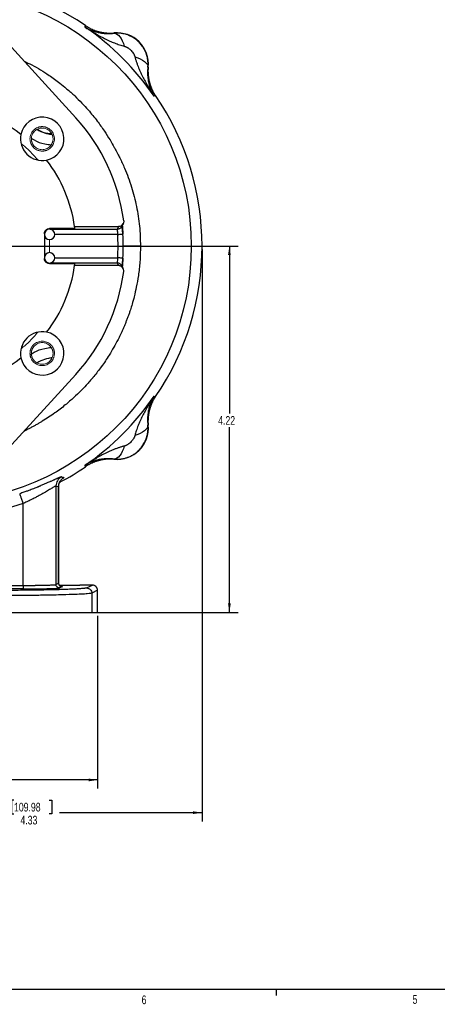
# Model space of a CAD drawing. Header units: inches. Extents: x 0.3 to 34.1, y 0.2 to 21.7.
# Tile 12 of 28: x 9.2 to 15.2, y 0.2 to 14.4. Entities that reach past the tile are written whole.
import ezdxf

# ---------------------------------------------------------------- set-up
doc = ezdxf.new("R2010")
doc.units = ezdxf.units.IN
doc.header["$MEASUREMENT"] = 0
doc.header["$PDSIZE"] = -1
doc.layers.add('SLD-0', color=7, linetype='Continuous', lineweight=25)
doc.styles.add('SLDTEXTSTYLE0', font='TXT', dxfattribs={"width": 0.75})
doc.dimstyles.new('SLDDIMSTYLE0', dxfattribs={"dimtxt": 0.125, "dimasz": 0.13, "dimexe": 0, "dimexo": 0.0625, "dimgap": 0.03125, "dimtad": 0, "dimtih": 1, "dimtoh": 1, "dimlfac": 0.8, "dimrnd": 1e-09, "dimzin": 12, "dimdsep": 46, "dimtxsty": 'SLDTEXTSTYLE0', "dimsah": 1, "dimcen": 0.09, "dimadec": 0, "dimazin": 3, "dimtfac": 1, "dimtofl": 0, "dimtmove": 0, "dimatfit": 3, "dimfxl": 1, "dimfrac": 2, "dimtolj": 1, "dimtzin": 12, "dimarcsym": 0})
doc.dimstyles.new('SLDDIMSTYLE1', dxfattribs={"dimtxt": 0.125, "dimasz": 0.13, "dimexe": 0, "dimexo": 0.0625, "dimgap": 0.03125, "dimtad": 0, "dimtih": 1, "dimtoh": 1, "dimlfac": 0.8, "dimrnd": 1e-09, "dimzin": 12, "dimdsep": 46, "dimtxsty": 'SLDTEXTSTYLE0', "dimsah": 1, "dimcen": 0.09, "dimadec": 0, "dimazin": 3, "dimtfac": 1, "dimtofl": 0, "dimtmove": 0, "dimatfit": 3, "dimfxl": 1, "dimfrac": 2, "dimtolj": 1, "dimtzin": 12, "dimarcsym": 0})

# ---------------------------------------------------------------- blocks, each defined once
blk = doc.blocks.new('_D')
at = {"layer": 'SLD-0'}
for p, q in [((11.828, 11.081), (11.828, 2.837)), ((6.415, 6.325), (6.415, 2.837)), ((9.118, 3.142), (9.08, 3.142)), ((9.08, 3.142), (9.08, 2.943)), ((9.626, 3.142), (9.664, 3.142)), ((9.664, 3.142), (9.664, 2.943)), ((6.415, 2.962), (8.971, 2.962)), ((9.08, 2.943), (9.118, 2.943)), ((9.664, 2.943), (9.626, 2.943)), ((11.828, 2.962), (9.774, 2.962))]:
    blk.add_line(p, q, dxfattribs=at)
for points in [[(6.415, 2.962), (6.545, 2.942), (6.545, 2.982)], [(11.828, 2.962), (11.698, 2.982), (11.698, 2.942)]]:
    blk.add_solid(points, dxfattribs=at)
at = {"layer": 'SLD-0', "char_height": 0.125, "attachment_point": 1, "style": 'SLDTEXTSTYLE0'}
for s, insert in [('109.98', (9.118, 3.104)), ('4.33', (9.211, 2.917))]:
    blk.add_mtext(s, dxfattribs=dict(at, insert=insert))
blk = doc.blocks.new('_D_2')
at = {"layer": 'SLD-0'}
for p, q in [((6.415, 6.325), (6.415, 3.309)), ((10.322, 5.8), (10.322, 3.309)), ((8.278, 3.614), (8.24, 3.614)), ((8.24, 3.614), (8.24, 3.416)), ((8.694, 3.614), (8.732, 3.614)), ((8.732, 3.614), (8.732, 3.416)), ((6.415, 3.434), (8.13, 3.434)), ((8.24, 3.416), (8.278, 3.416)), ((8.732, 3.416), (8.694, 3.416)), ((10.322, 3.434), (8.841, 3.434))]:
    blk.add_line(p, q, dxfattribs=at)
for points in [[(6.415, 3.434), (6.545, 3.414), (6.545, 3.454)], [(10.322, 3.434), (10.192, 3.454), (10.192, 3.414)]]:
    blk.add_solid(points, dxfattribs=at)
at = {"layer": 'SLD-0', "char_height": 0.125, "attachment_point": 1, "style": 'SLDTEXTSTYLE0'}
for s, insert in [('79.38', (8.278, 3.577)), ('3.13', (8.324, 3.39))]:
    blk.add_mtext(s, dxfattribs=dict(at, insert=insert))
blk = doc.blocks.new('_D_5')
at = {"layer": 'SLD-0'}
for p, q in [((9.014, 11.131), (12.347, 11.131)), ((12.222, 11.131), (12.222, 8.718)), ((12.222, 5.85), (12.222, 8.519)), ((10.289, 5.85), (12.347, 5.85))]:
    blk.add_line(p, q, dxfattribs=at)
for points in [[(12.222, 11.131), (12.202, 11.001), (12.242, 11.001)], [(12.222, 5.85), (12.242, 5.98), (12.202, 5.98)]]:
    blk.add_solid(points, dxfattribs=at)
at = {"layer": 'SLD-0', "insert": (12.06, 8.68), "char_height": 0.125, "attachment_point": 1, "style": 'SLDTEXTSTYLE0'}
blk.add_mtext('4.22', dxfattribs=at)

msp = doc.modelspace()

# ---------------------------------------------------------------- linework, layer by layer
at = {"color": 7, "linetype": 'Continuous', "lineweight": 25}
for p, q in [((10.142, 14.289), (10.145, 14.3)), ((10.145, 14.3), (10.148, 14.311)), ((10.559, 14.201), (10.559, 14.205)), ((10.007, 12.981), (8.931, 14.161)), ((11.052, 13.712), (11.048, 13.712)), ((11.147, 13.298), (11.136, 13.295)), ((11.158, 13.301), (11.147, 13.298)), ((9.995, 11.383), (9.631, 11.383)), ((9.991, 11.412), (10.624, 11.412)), ((9.556, 11.308), (9.556, 10.954)), ((9.631, 10.879), (9.995, 10.879)), ((10.624, 10.85), (9.991, 10.85)), ((10.007, 9.281), (8.931, 8.101)), ((11.136, 8.967), (11.147, 8.964)), ((11.147, 8.964), (11.158, 8.96)), ((11.048, 8.55), (11.052, 8.549)), ((10.145, 7.962), (10.142, 7.973)), ((10.148, 7.951), (10.145, 7.962)), ((10.559, 8.057), (10.559, 8.061)), ((9.723, 7.672), (9.723, 6.252)), ((9.723, 7.672), (9.76, 7.664)), ((9.761, 6.265), (9.761, 7.667)), ((9.76, 7.664), (9.76, 6.27)), ((9.249, 6.239), (9.249, 7.419)), ((9.723, 6.252), (9.76, 6.27)), ((7.737, 6.239), (9.249, 6.239)), ((9.249, 6.189), (7.737, 6.189)), ((9.81, 6.22), (9.773, 6.202)), ((9.853, 6.237), (9.774, 6.237)), ((10.107, 6.243), (10.107, 6.243)), ((10.247, 6.243), (10.107, 6.243)), ((10.164, 6.202), (10.247, 6.243)), ((10.322, 6.168), (10.239, 6.127)), ((10.239, 6.127), (10.239, 5.85)), ((10.322, 5.85), (10.322, 6.168)), ((9.463, 5.85), (9.463, 5.85)), ((10.239, 5.85), (10.322, 5.85))]:
    msp.add_line(p, q, dxfattribs=at)
at = {"color": 8, "linetype": 'Continuous', "lineweight": 25}
for p, q in [((9.631, 11.383), (9.631, 11.375)), ((9.637, 11.374), (10.606, 11.374)), ((10.613, 11.3), (9.706, 11.3)), ((9.706, 10.962), (10.613, 10.962)), ((9.631, 10.887), (9.631, 10.879)), ((10.606, 10.887), (9.637, 10.887)), ((9.76, 7.664), (9.758, 7.661)), ((9.76, 6.27), (9.759, 6.271)), ((9.76, 6.271), (9.76, 6.27))]:
    msp.add_line(p, q, dxfattribs=at)
at = {"color": 144, "linetype": 'Continuous', "lineweight": 18}
msp.add_line((9.631, 11.225), (9.631, 11.037), dxfattribs=at)
at = {"color": 7, "linetype": 'Continuous', "lineweight": 25}
msp.add_circle((7.978, 11.131), 3.695, dxfattribs=at)
for centre, radius, start, end in [((7.978, 11.131), 3.85, 55.6839, 124.3161), ((7.978, 11.131), 3.829, 34.4163, 55.5837), ((10.602, 13.755), 0.452, 354.581, 95.4189), ((7.978, 11.131), 3.85, 325.6839, 34.3161), ((7.978, 11.131), 2.033, 52.3827, 127.6173), ((9.525, 12.678), 0.313, 281.7066, 168.2934), ((7.978, 11.131), 2.746, 7.6789, 42.3511), ((9.525, 12.678), 0.313, 168.2934, 281.7066), ((7.978, 11.131), 2.033, 7.9525, 37.6173), ((9.631, 11.3), 0.075, 0, 180), ((7.978, 11.131), 2.033, 7.1285, 7.9525), ((9.631, 11.3), 0.075, 180, 0), ((7.978, 11.131), 2.64, 356.3352, 3.6648), ((7.978, 11.131), 2.715, 0, 3.6648), ((7.978, 11.131), 2.715, 356.3352, 3.6648), ((7.978, 11.131), 2.715, 356.3352, 0), ((9.631, 10.962), 0.075, 0, 180), ((9.631, 10.962), 0.075, 180, 0), ((7.978, 11.131), 2.033, 322.3827, 352.0475), ((7.978, 11.131), 2.033, 352.0475, 352.8715), ((7.978, 11.131), 2.746, 317.6489, 352.3211), ((9.525, 9.584), 0.313, 78.2934, 191.7066), ((9.525, 9.584), 0.313, 191.7066, 78.2934), ((7.978, 11.131), 2.033, 232.3827, 307.6173), ((7.978, 11.131), 3.829, 304.4163, 325.5837), ((10.602, 8.507), 0.452, 264.581, 5.4189)]:
    msp.add_arc(centre, radius, start, end, dxfattribs=at)
for points, knots in [([(10.142, 14.289), (10.162, 14.277), (10.182, 14.266), (10.228, 14.244), (10.254, 14.234), (10.297, 14.221), (10.315, 14.216), (10.341, 14.21), (10.349, 14.208), (10.373, 14.204), (10.387, 14.202), (10.425, 14.197), (10.449, 14.196), (10.502, 14.196), (10.53, 14.197), (10.559, 14.201)], [-1.669903, -1.669903, -1.669903, -1.669903, -1.37767, -1.37767, -1.04369, -1.04369, -0.834952, -0.834952, -0.730583, -0.730583, -0.563592, -0.563592, -0.296408, -0.296408, 0, 0, 0, 0]), ([(10.142, 14.289), (10.151, 14.283), (10.167, 14.272), (10.191, 14.258), (10.217, 14.241), (10.246, 14.223), (10.295, 14.194), (10.353, 14.161), (10.425, 14.123), (10.495, 14.089), (10.555, 14.064), (10.602, 14.046), (10.638, 14.034), (10.673, 14.023), (10.696, 14.017), (10.707, 14.014)], [0, 0, 0, 0, 0.05204, 0.095877, 0.131511, 0.200819, 0.262906, 0.400576, 0.521414, 0.651572, 0.768729, 0.831202, 0.890559, 0.946818, 1, 1, 1, 1]), ([(10.148, 14.311), (10.153, 14.307), (10.163, 14.301), (10.179, 14.291), (10.194, 14.282), (10.21, 14.274), (10.226, 14.265), (10.243, 14.258), (10.259, 14.25), (10.276, 14.244), (10.293, 14.237), (10.31, 14.232), (10.327, 14.226), (10.345, 14.222), (10.362, 14.217), (10.38, 14.214), (10.398, 14.21), (10.415, 14.208), (10.433, 14.206), (10.451, 14.204), (10.469, 14.203), (10.487, 14.202), (10.505, 14.202), (10.523, 14.202), (10.541, 14.203), (10.553, 14.204), (10.559, 14.205)], [0, 0, 0, 0, 0.041668, 0.083337, 0.125005, 0.166674, 0.208344, 0.250013, 0.291682, 0.33335, 0.375017, 0.416682, 0.458345, 0.500008, 0.541671, 0.583334, 0.624999, 0.666665, 0.708332, 0.749999, 0.791667, 0.833335, 0.875002, 0.916668, 0.958334, 1, 1, 1, 1]), ([(11.05, 13.756), (11.05, 13.761), (11.05, 13.772), (11.049, 13.792), (11.046, 13.817), (11.041, 13.847), (11.033, 13.883), (11.019, 13.923), (10.999, 13.967), (10.97, 14.014), (10.933, 14.061), (10.884, 14.106), (10.825, 14.146), (10.76, 14.176), (10.696, 14.195), (10.643, 14.202), (10.603, 14.204), (10.577, 14.203), (10.564, 14.201), (10.559, 14.201)], [0, 0, 0, 0, 0.019315, 0.04585, 0.079731, 0.121054, 0.17, 0.22681, 0.291579, 0.364339, 0.445075, 0.533154, 0.6283, 0.73006, 0.821087, 0.893011, 0.946297, 0.981636, 1, 1, 1, 1]), ([(10.559, 14.201), (10.587, 14.202), (10.616, 14.184), (10.668, 14.118), (10.691, 14.07), (10.707, 14.014)], [0, 0, 0, 0, 0.5, 0.5, 1, 1, 1, 1]), ([(10.707, 14.014), (10.709, 14.014), (10.714, 14.012), (10.721, 14.01), (10.728, 14.007), (10.735, 14.004), (10.743, 14), (10.752, 13.995), (10.762, 13.988), (10.774, 13.98), (10.786, 13.971), (10.801, 13.957), (10.818, 13.939), (10.833, 13.92), (10.843, 13.904), (10.849, 13.892), (10.854, 13.881), (10.857, 13.874), (10.858, 13.87)], [0, 0, 0, 0, 0.034106, 0.069301, 0.105715, 0.143465, 0.182656, 0.22338, 0.287438, 0.353577, 0.421831, 0.490334, 0.627608, 0.763106, 0.826478, 0.886876, 0.944602, 1, 1, 1, 1]), ([(9.263, 13.797), (9.301, 13.78), (9.426, 13.722), (9.571, 13.631), (9.703, 13.538), (9.788, 13.474), (9.885, 13.395), (9.991, 13.3), (10.094, 13.197), (10.204, 13.078), (10.313, 12.943), (10.417, 12.798), (10.498, 12.67), (10.553, 12.575), (10.588, 12.509), (10.61, 12.468), (10.627, 12.434), (10.65, 12.389), (10.678, 12.329), (10.739, 12.191), (10.816, 11.984), (10.887, 11.705), (10.932, 11.419), (10.938, 11.227), (10.94, 11.131)], [0, 0, 0, 0, 0.037305, 0.124835, 0.154016, 0.183191, 0.220832, 0.267653, 0.311524, 0.352447, 0.414567, 0.468399, 0.513956, 0.551247, 0.567484, 0.581455, 0.59316, 0.6026, 0.62712, 0.652543, 0.739267, 0.826102, 0.913022, 1, 1, 1, 1]), ([(10.858, 13.87), (10.859, 13.868), (10.86, 13.865), (10.861, 13.861), (10.861, 13.86)], [0, 0, 0, 0, 0.50893, 1, 1, 1, 1]), ([(10.861, 13.86), (10.863, 13.853), (10.866, 13.841), (10.871, 13.822), (10.877, 13.802), (10.884, 13.782), (10.891, 13.761), (10.899, 13.74), (10.913, 13.703), (10.936, 13.648), (10.97, 13.578), (11.008, 13.506), (11.041, 13.448), (11.07, 13.399), (11.09, 13.366), (11.113, 13.331), (11.128, 13.308), (11.136, 13.295)], [0, 0, 0, 0, 0.030015, 0.061031, 0.093053, 0.126085, 0.160131, 0.195194, 0.231277, 0.34843, 0.47859, 0.599424, 0.737096, 0.79918, 0.868491, 0.925015, 1, 1, 1, 1]), ([(10.861, 13.86), (10.917, 13.844), (11.013, 13.798), (11.049, 13.74), (11.048, 13.712)], [0, 0, 0, 0, 0.5, 0.9999998, 0.9999998, 0.9999998, 0.9999998]), ([(11.048, 13.712), (11.044, 13.683), (11.043, 13.655), (11.043, 13.603), (11.044, 13.578), (11.049, 13.54), (11.051, 13.526), (11.055, 13.502), (11.057, 13.494), (11.063, 13.468), (11.068, 13.451), (11.081, 13.407), (11.091, 13.382), (11.113, 13.335), (11.124, 13.315), (11.136, 13.295)], [-0.001686, -0.001686, -0.001686, -0.001686, 0.294721, 0.294721, 0.561906, 0.561906, 0.728896, 0.728896, 0.833265, 0.833265, 1.042003, 1.042003, 1.375984, 1.375984, 1.668217, 1.668217, 1.668217, 1.668217]), ([(11.048, 13.712), (11.048, 13.717), (11.049, 13.727), (11.05, 13.741), (11.05, 13.751), (11.05, 13.756)], [0, 0, 0, 0, 0.330677, 0.664007, 1, 1, 1, 1]), ([(11.052, 13.712), (11.051, 13.706), (11.05, 13.695), (11.049, 13.676), (11.049, 13.658), (11.049, 13.64), (11.05, 13.622), (11.051, 13.604), (11.053, 13.586), (11.055, 13.568), (11.057, 13.551), (11.061, 13.533), (11.064, 13.515), (11.069, 13.498), (11.073, 13.48), (11.079, 13.463), (11.084, 13.446), (11.091, 13.429), (11.097, 13.412), (11.105, 13.396), (11.112, 13.379), (11.12, 13.363), (11.129, 13.347), (11.138, 13.332), (11.148, 13.316), (11.154, 13.306), (11.158, 13.301)], [0, 0, 0, 0, 0.041666, 0.083332, 0.124998, 0.166665, 0.208333, 0.250001, 0.291668, 0.333335, 0.375001, 0.416666, 0.458329, 0.499992, 0.541655, 0.583318, 0.624984, 0.66665, 0.708318, 0.749987, 0.791656, 0.833326, 0.874995, 0.916663, 0.958332, 1, 1, 1, 1]), ([(9.556, 11.308), (9.556, 11.31), (9.556, 11.314), (9.557, 11.32), (9.558, 11.326), (9.559, 11.331), (9.561, 11.336), (9.563, 11.341), (9.566, 11.345), (9.568, 11.349), (9.57, 11.353), (9.573, 11.356), (9.575, 11.359), (9.58, 11.363), (9.587, 11.369), (9.597, 11.376), (9.608, 11.38), (9.619, 11.383), (9.627, 11.383), (9.631, 11.383)], [0, 0, 0, 0, 0.053978, 0.105731, 0.155257, 0.202557, 0.247631, 0.290478, 0.3311, 0.369495, 0.405664, 0.439607, 0.471325, 0.500817, 0.605111, 0.707162, 0.806984, 0.904591, 1, 1, 1, 1]), ([(10.606, 11.374), (10.605, 11.373), (10.605, 11.369), (10.606, 11.354), (10.607, 11.345), (10.609, 11.328), (10.61, 11.321), (10.612, 11.309), (10.612, 11.304), (10.613, 11.3)], [-0.4500012, -0.4500012, -0.4500012, -0.4500012, -0.3937511, -0.3937511, -0.3037508, -0.3037508, -0.1597504, -0.1597504, 0, 0, 0, 0]), ([(10.624, 11.412), (10.624, 11.411), (10.623, 11.41), (10.622, 11.408), (10.621, 11.405), (10.618, 11.399), (10.616, 11.395), (10.613, 11.389), (10.612, 11.386), (10.61, 11.383), (10.61, 11.382), (10.609, 11.38), (10.608, 11.378), (10.607, 11.376), (10.606, 11.374)], [0, 0, 0, 0, 0.03125, 0.03125, 0.0625, 0.125, 0.25, 0.25, 0.5, 0.5, 0.625, 0.625, 0.75, 1, 1, 1, 1]), ([(10.699, 11.498), (10.7, 11.492), (10.7, 11.487), (10.699, 11.476), (10.698, 11.471), (10.693, 11.456), (10.688, 11.446), (10.674, 11.43), (10.665, 11.423), (10.651, 11.417), (10.645, 11.415), (10.635, 11.413), (10.63, 11.412), (10.624, 11.412)], [0, 0, 0, 0, 0.125, 0.125, 0.25, 0.25, 0.5, 0.5, 0.75, 0.75, 0.875, 0.875, 1, 1, 1, 1]), ([(10.674, 11.418), (10.676, 11.421), (10.679, 11.428), (10.685, 11.441), (10.69, 11.451), (10.693, 11.457)], [0, 0, 0, 0, 0.260869, 0.503218, 1, 1, 1, 1]), ([(10.687, 11.304), (10.686, 11.312), (10.685, 11.33), (10.682, 11.361), (10.678, 11.391), (10.675, 11.414), (10.675, 11.417), (10.674, 11.418)], [0, 0, 0, 0, 0.1255756, 0.2915449, 0.560742, 0.7612511, 1, 1, 1, 1]), ([(10.613, 11.3), (10.633, 11.301), (10.672, 11.303), (10.688, 11.304), (10.688, 11.304)], [-0.9677359, -0.9677359, -0.9677359, -0.9677359, -0.4677359, 0, 0, 0, 0]), ([(9.631, 10.879), (9.629, 10.879), (9.624, 10.879), (9.618, 10.88), (9.612, 10.881), (9.606, 10.883), (9.6, 10.885), (9.594, 10.888), (9.588, 10.892), (9.583, 10.896), (9.578, 10.901), (9.573, 10.906), (9.568, 10.913), (9.563, 10.921), (9.559, 10.931), (9.556, 10.942), (9.556, 10.95), (9.556, 10.954)], [0, 0, 0, 0, 0.052762, 0.106203, 0.160324, 0.21513, 0.270622, 0.326804, 0.383677, 0.441245, 0.499509, 0.560689, 0.630766, 0.709739, 0.797604, 0.894359, 1, 1, 1, 1]), ([(10.613, 10.962), (10.611, 10.949), (10.609, 10.936), (10.607, 10.914), (10.606, 10.905), (10.605, 10.895), (10.605, 10.892), (10.606, 10.889), (10.606, 10.888), (10.606, 10.887)], [-0.4500045, -0.4500045, -0.4500045, -0.4500045, -0.393754, -0.393754, -0.3037531, -0.3037531, -0.1597516, -0.1597516, 0, 0, 0, 0]), ([(10.688, 10.957), (10.688, 10.957), (10.672, 10.958), (10.633, 10.961), (10.613, 10.962)], [-0.9677359, -0.9677359, -0.9677359, -0.9677359, -0.5, 0, 0, 0, 0]), ([(10.674, 10.844), (10.675, 10.841), (10.677, 10.837), (10.678, 10.837), (10.679, 10.842), (10.68, 10.851), (10.681, 10.872), (10.683, 10.907), (10.686, 10.939), (10.687, 10.957)], [0, 0, 0, 0, 0.1105, 0.176066, 0.257655, 0.363109, 0.518135, 0.730038, 1, 1, 1, 1]), ([(10.606, 10.887), (10.607, 10.886), (10.608, 10.885), (10.61, 10.88), (10.612, 10.876), (10.615, 10.87), (10.616, 10.867), (10.618, 10.864), (10.618, 10.863), (10.62, 10.859), (10.621, 10.857), (10.622, 10.854), (10.623, 10.852), (10.624, 10.85)], [-1.04225922, -1.04225922, -1.04225922, -1.04225922, -1.04114258, -1.04114258, -1.03831579, -1.03831579, -1.03654904, -1.03654904, -1.03544483, -1.03544483, -1.03323639, -1.03323639, -1.03104238, -1.03104238, -1.03104238, -1.03104238]), ([(10.699, 10.764), (10.7, 10.769), (10.7, 10.775), (10.699, 10.785), (10.698, 10.791), (10.693, 10.806), (10.688, 10.816), (10.674, 10.832), (10.665, 10.838), (10.651, 10.845), (10.645, 10.847), (10.635, 10.849), (10.63, 10.85), (10.624, 10.85)], [0, 0, 0, 0, 0.125, 0.125, 0.25, 0.25, 0.5, 0.5, 0.75, 0.75, 0.875, 0.875, 1, 1, 1, 1]), ([(10.693, 10.805), (10.69, 10.81), (10.684, 10.823), (10.678, 10.836), (10.674, 10.844)], [0, 0, 0, 0, 0.411293, 1, 1, 1, 1]), ([(9.445, 9.45), (9.466, 9.461), (9.522, 9.49), (9.598, 9.514), (9.653, 9.522), (9.669, 9.525)], [0, 0, 0, 0, 0.298666, 0.794528, 1, 1, 1, 1]), ([(11.136, 8.967), (11.13, 8.958), (11.119, 8.941), (11.104, 8.918), (11.088, 8.892), (11.07, 8.862), (11.041, 8.814), (11.008, 8.756), (10.97, 8.684), (10.936, 8.614), (10.911, 8.554), (10.893, 8.506), (10.881, 8.47), (10.87, 8.436), (10.864, 8.413), (10.861, 8.402)], [0, 0, 0, 0, 0.05204, 0.095877, 0.131511, 0.200819, 0.262906, 0.400576, 0.521414, 0.651572, 0.768729, 0.831202, 0.890559, 0.946818, 1, 1, 1, 1]), ([(11.136, 8.967), (11.124, 8.947), (11.113, 8.926), (11.091, 8.88), (11.081, 8.855), (11.068, 8.811), (11.063, 8.794), (11.057, 8.768), (11.055, 8.759), (11.051, 8.736), (11.049, 8.722), (11.044, 8.684), (11.043, 8.659), (11.043, 8.607), (11.044, 8.578), (11.048, 8.55)], [-1.669903, -1.669903, -1.669903, -1.669903, -1.37767, -1.37767, -1.04369, -1.04369, -0.834952, -0.834952, -0.730583, -0.730583, -0.563592, -0.563592, -0.296408, -0.296408, 0, 0, 0, 0]), ([(11.158, 8.96), (11.154, 8.955), (11.148, 8.945), (11.138, 8.93), (11.129, 8.914), (11.12, 8.899), (11.112, 8.882), (11.105, 8.866), (11.097, 8.85), (11.091, 8.833), (11.084, 8.816), (11.079, 8.799), (11.073, 8.782), (11.069, 8.764), (11.064, 8.747), (11.061, 8.729), (11.057, 8.711), (11.055, 8.693), (11.053, 8.675), (11.051, 8.657), (11.05, 8.639), (11.049, 8.621), (11.049, 8.603), (11.049, 8.585), (11.05, 8.567), (11.051, 8.555), (11.052, 8.549)], [0, 0, 0, 0, 0.041668, 0.083337, 0.125005, 0.166674, 0.208344, 0.250013, 0.291682, 0.33335, 0.375017, 0.416682, 0.458345, 0.500008, 0.541671, 0.583334, 0.624999, 0.666665, 0.708332, 0.749999, 0.791667, 0.833335, 0.875002, 0.916668, 0.958334, 1, 1, 1, 1]), ([(10.603, 8.059), (10.608, 8.059), (10.619, 8.059), (10.639, 8.06), (10.664, 8.062), (10.694, 8.067), (10.73, 8.076), (10.77, 8.09), (10.814, 8.11), (10.861, 8.138), (10.908, 8.176), (10.953, 8.225), (10.993, 8.284), (11.023, 8.349), (11.042, 8.412), (11.049, 8.466), (11.05, 8.505), (11.049, 8.532), (11.048, 8.545), (11.048, 8.55)], [0, 0, 0, 0, 0.019315, 0.04585, 0.079731, 0.121054, 0.17, 0.22681, 0.291579, 0.364339, 0.445075, 0.533154, 0.6283, 0.73006, 0.821087, 0.893011, 0.946297, 0.981636, 1, 1, 1, 1]), ([(11.048, 8.55), (11.049, 8.522), (11.031, 8.493), (10.965, 8.441), (10.917, 8.418), (10.861, 8.402)], [0, 0, 0, 0, 0.5, 0.5, 1, 1, 1, 1]), ([(10.861, 8.402), (10.861, 8.4), (10.859, 8.395), (10.857, 8.388), (10.854, 8.381), (10.851, 8.373), (10.847, 8.366), (10.842, 8.357), (10.835, 8.346), (10.827, 8.335), (10.818, 8.323), (10.804, 8.308), (10.786, 8.291), (10.767, 8.276), (10.751, 8.266), (10.739, 8.26), (10.728, 8.255), (10.721, 8.252), (10.717, 8.251)], [0, 0, 0, 0, 0.034106, 0.069301, 0.105715, 0.143465, 0.182656, 0.22338, 0.287438, 0.353577, 0.421831, 0.490334, 0.627608, 0.763106, 0.826478, 0.886876, 0.944602, 1, 1, 1, 1]), ([(10.707, 8.248), (10.7, 8.246), (10.688, 8.243), (10.668, 8.237), (10.649, 8.231), (10.629, 8.225), (10.608, 8.218), (10.587, 8.21), (10.55, 8.196), (10.495, 8.172), (10.425, 8.139), (10.353, 8.101), (10.295, 8.068), (10.246, 8.039), (10.213, 8.019), (10.178, 7.996), (10.155, 7.981), (10.142, 7.973)], [0, 0, 0, 0, 0.030015, 0.061031, 0.093053, 0.126085, 0.160131, 0.195194, 0.231277, 0.34843, 0.47859, 0.599424, 0.737096, 0.79918, 0.868491, 0.925015, 1, 1, 1, 1]), ([(10.707, 8.248), (10.691, 8.192), (10.645, 8.095), (10.587, 8.06), (10.559, 8.061)], [0, 0, 0, 0, 0.5, 0.9999998, 0.9999998, 0.9999998, 0.9999998]), ([(10.717, 8.251), (10.715, 8.25), (10.712, 8.249), (10.708, 8.248), (10.707, 8.248)], [0, 0, 0, 0, 0.50893, 1, 1, 1, 1]), ([(9.776, 7.727), (9.778, 7.728), (9.91, 7.789), (10.03, 7.871), (10.148, 7.951)], [0, 0, 0, 0, 0.021429, 1, 1, 1, 1]), ([(10.559, 8.061), (10.53, 8.064), (10.502, 8.066), (10.449, 8.066), (10.425, 8.064), (10.387, 8.06), (10.373, 8.058), (10.349, 8.054), (10.341, 8.052), (10.315, 8.046), (10.297, 8.041), (10.254, 8.028), (10.228, 8.017), (10.182, 7.996), (10.162, 7.985), (10.142, 7.973)], [-0.001686, -0.001686, -0.001686, -0.001686, 0.294721, 0.294721, 0.561906, 0.561906, 0.728896, 0.728896, 0.833265, 0.833265, 1.042003, 1.042003, 1.375984, 1.375984, 1.668217, 1.668217, 1.668217, 1.668217]), ([(10.559, 8.057), (10.553, 8.057), (10.541, 8.059), (10.523, 8.059), (10.505, 8.06), (10.487, 8.06), (10.469, 8.059), (10.451, 8.058), (10.433, 8.056), (10.415, 8.054), (10.398, 8.051), (10.38, 8.048), (10.362, 8.044), (10.345, 8.04), (10.327, 8.035), (10.31, 8.03), (10.293, 8.024), (10.276, 8.018), (10.259, 8.011), (10.243, 8.004), (10.226, 7.996), (10.21, 7.988), (10.194, 7.98), (10.179, 7.971), (10.163, 7.961), (10.153, 7.954), (10.148, 7.951)], [0, 0, 0, 0, 0.041666, 0.083332, 0.124998, 0.166665, 0.208333, 0.250001, 0.291668, 0.333335, 0.375001, 0.416666, 0.458329, 0.499992, 0.541655, 0.583318, 0.624984, 0.66665, 0.708318, 0.749987, 0.791656, 0.833326, 0.874995, 0.916663, 0.958332, 1, 1, 1, 1]), ([(10.559, 8.061), (10.564, 8.06), (10.574, 8.06), (10.588, 8.059), (10.598, 8.059), (10.603, 8.059)], [0, 0, 0, 0, 0.330677, 0.664007, 1, 1, 1, 1]), ([(9.801, 7.803), (9.801, 7.803), (9.8, 7.803), (9.799, 7.803), (9.797, 7.803), (9.794, 7.802), (9.79, 7.801), (9.787, 7.8), (9.783, 7.798), (9.776, 7.795), (9.766, 7.791), (9.754, 7.786), (9.742, 7.781), (9.73, 7.775), (9.715, 7.769), (9.703, 7.763), (9.693, 7.759), (9.687, 7.756), (9.679, 7.753), (9.667, 7.747), (9.65, 7.74), (9.63, 7.731), (9.603, 7.719), (9.564, 7.702), (9.526, 7.685), (9.498, 7.674), (9.481, 7.667), (9.47, 7.662), (9.459, 7.657), (9.442, 7.65), (9.421, 7.642), (9.394, 7.631), (9.366, 7.62), (9.337, 7.61), (9.311, 7.6), (9.287, 7.591), (9.261, 7.582), (9.232, 7.571), (9.211, 7.564), (9.2, 7.561)], [0, 0, 0, 0, 0.014823, 0.031678, 0.050879, 0.072901, 0.093518, 0.109545, 0.126326, 0.146003, 0.200517, 0.226387, 0.25484, 0.288326, 0.318101, 0.349719, 0.365498, 0.376128, 0.381256, 0.408426, 0.4441, 0.464211, 0.506699, 0.569067, 0.63121, 0.662198, 0.677535, 0.693126, 0.703986, 0.720652, 0.754818, 0.779866, 0.816318, 0.851853, 0.877656, 0.903144, 0.932055, 0.964367, 1, 1, 1, 1]), ([(9.723, 7.672), (9.723, 7.672), (9.722, 7.672), (9.721, 7.672), (9.719, 7.671), (9.717, 7.67), (9.715, 7.669), (9.712, 7.668), (9.707, 7.665), (9.696, 7.659), (9.678, 7.649), (9.656, 7.636), (9.622, 7.616), (9.572, 7.586), (9.514, 7.553), (9.463, 7.525), (9.42, 7.502), (9.376, 7.479), (9.337, 7.46), (9.306, 7.445), (9.277, 7.431), (9.258, 7.423), (9.249, 7.419)], [0, 0, 0, 0, 0.017274, 0.03459, 0.051957, 0.069381, 0.08687, 0.104429, 0.122067, 0.182284, 0.24473, 0.305065, 0.36888, 0.494197, 0.620531, 0.675241, 0.747306, 0.825901, 0.873912, 0.919552, 0.96158, 1, 1, 1, 1]), ([(9.801, 7.803), (9.778, 7.79), (9.738, 7.752), (9.723, 7.698), (9.723, 7.672)], [-0.9999995, -0.9999995, -0.9999995, -0.9999995, -0.5, 0.0000003, 0.0000003, 0.0000003, 0.0000003]), ([(9.761, 7.662), (9.761, 7.668), (9.762, 7.682), (9.765, 7.7), (9.77, 7.713), (9.774, 7.723), (9.778, 7.733), (9.785, 7.745), (9.788, 7.749), (9.79, 7.752)], [0, 0, 0, 0, 0.157281, 0.315476, 0.400565, 0.495959, 0.607867, 0.741794, 1, 1, 1, 1]), ([(9.801, 7.803), (9.803, 7.803), (9.805, 7.802), (9.813, 7.8), (9.818, 7.799), (9.826, 7.797), (9.829, 7.797), (9.833, 7.796), (9.835, 7.795), (9.837, 7.795)], [1.292114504, 1.292114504, 1.292114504, 1.292114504, 1.292694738, 1.292694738, 1.294648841, 1.294648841, 1.297775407, 1.297775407, 1.301243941, 1.301243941, 1.301243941, 1.301243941]), ([(9.2, 7.561), (9.2, 7.56), (9.202, 7.556), (9.207, 7.542), (9.21, 7.531), (9.22, 7.504), (9.225, 7.487), (9.237, 7.453), (9.243, 7.435), (9.249, 7.419)], [0, 0, 0, 0, 0.25, 0.25, 0.5, 0.5, 0.75, 0.75, 1, 1, 1, 1]), ([(9.249, 7.419), (9.046, 7.349), (8.835, 7.296), (8.409, 7.225), (8.193, 7.207), (7.978, 7.207)], [0, 0, 0, 0, 0.5, 0.5, 1, 1, 1, 1]), ([(9.249, 6.239), (9.254, 6.239), (9.264, 6.239), (9.28, 6.239), (9.296, 6.239), (9.312, 6.239), (9.327, 6.239), (9.343, 6.239), (9.359, 6.239), (9.374, 6.239), (9.39, 6.239), (9.405, 6.239), (9.421, 6.24), (9.436, 6.24), (9.451, 6.24), (9.466, 6.24), (9.481, 6.24), (9.495, 6.241), (9.509, 6.241), (9.523, 6.241), (9.537, 6.241), (9.55, 6.242), (9.563, 6.242), (9.582, 6.243), (9.607, 6.243), (9.635, 6.244), (9.661, 6.246), (9.679, 6.247), (9.691, 6.247), (9.698, 6.248), (9.705, 6.249), (9.712, 6.249), (9.717, 6.25), (9.721, 6.251), (9.722, 6.251), (9.723, 6.252)], [0, 0, 0, 0, 0.021619, 0.043344, 0.065174, 0.08711, 0.109151, 0.131297, 0.153549, 0.175906, 0.198369, 0.220937, 0.24361, 0.26639, 0.289274, 0.312265, 0.33536, 0.358562, 0.381869, 0.405282, 0.4288, 0.452424, 0.476154, 0.49999, 0.560279, 0.623591, 0.689927, 0.759284, 0.786153, 0.815528, 0.84741, 0.881798, 0.918693, 0.958093, 1, 1, 1, 1]), ([(9.773, 6.202), (9.76, 6.202), (9.747, 6.207), (9.729, 6.226), (9.723, 6.239), (9.723, 6.252)], [0, 0, 0, 0, 0.5, 0.5, 1, 1, 1, 1]), ([(9.76, 6.27), (9.76, 6.257), (9.766, 6.244), (9.784, 6.226), (9.797, 6.22), (9.81, 6.22)], [0, 0, 0, 0, 0.5, 0.5, 1, 1, 1, 1]), ([(9.796, 6.224), (9.796, 6.224), (9.796, 6.224), (9.793, 6.225), (9.788, 6.227), (9.782, 6.23), (9.776, 6.235), (9.769, 6.243), (9.763, 6.255), (9.761, 6.266), (9.761, 6.271)], [0, 0, 0, 0, 0.127932, 0.288287, 0.415205, 0.521347, 0.6149, 0.700492, 0.855264, 1, 1, 1, 1]), ([(10.164, 6.202), (10.164, 6.202), (10.163, 6.202), (10.161, 6.201), (10.157, 6.2), (10.15, 6.198), (10.141, 6.197), (10.127, 6.195), (10.113, 6.194), (10.1, 6.193), (10.079, 6.191), (10.04, 6.188), (9.975, 6.185), (9.897, 6.182), (9.82, 6.179), (9.753, 6.177), (9.7, 6.176), (9.648, 6.175), (9.596, 6.174), (9.537, 6.172), (9.455, 6.171), (9.344, 6.169), (9.213, 6.168), (9.101, 6.167), (9.011, 6.166), (8.948, 6.166), (8.882, 6.166), (8.823, 6.165), (8.766, 6.165), (8.722, 6.165), (8.693, 6.165), (8.679, 6.165)], [0, 0, 0, 0, 0.010703, 0.0239884, 0.0399107, 0.0585563, 0.0922455, 0.1170913, 0.1480404, 0.163485, 0.1789203, 0.2407177, 0.3049196, 0.3691079, 0.4345679, 0.4725966, 0.5000461, 0.5328292, 0.5655276, 0.5898699, 0.6309936, 0.695603, 0.7593592, 0.8211515, 0.8520174, 0.8829486, 0.9052469, 0.9414701, 0.9618148, 0.9813495, 1, 1, 1, 1]), ([(10.239, 6.127), (10.233, 6.124), (10.212, 6.121), (10.131, 6.114), (10.057, 6.11), (9.899, 6.105), (9.83, 6.103), (9.715, 6.1), (9.674, 6.099), (9.565, 6.097), (9.494, 6.096), (9.3, 6.093), (9.172, 6.092), (8.919, 6.091), (8.8, 6.09), (8.679, 6.09)], [-0.001964, -0.001964, -0.001964, -0.001964, 0.233262, 0.233262, 0.493546, 0.493546, 0.656223, 0.656223, 0.757897, 0.757897, 0.961243, 0.961243, 1.286598, 1.286598, 1.5165, 1.5165, 1.5165, 1.5165]), ([(9.249, 6.239), (9.249, 6.226), (9.249, 6.213), (9.249, 6.195), (9.249, 6.189), (9.249, 6.189)], [0, 0, 0, 0, 0.5, 0.5, 1, 1, 1, 1]), ([(9.249, 6.189), (9.254, 6.189), (9.265, 6.189), (9.28, 6.189), (9.299, 6.189), (9.32, 6.189), (9.344, 6.189), (9.366, 6.189), (9.397, 6.189), (9.437, 6.19), (9.484, 6.19), (9.521, 6.191), (9.546, 6.191), (9.56, 6.191), (9.581, 6.192), (9.604, 6.192), (9.629, 6.193), (9.646, 6.193), (9.663, 6.194), (9.683, 6.195), (9.702, 6.195), (9.718, 6.196), (9.732, 6.197), (9.744, 6.198), (9.754, 6.199), (9.761, 6.199), (9.767, 6.2), (9.771, 6.201), (9.772, 6.201), (9.773, 6.202)], [0, 0, 0, 0, 0.020092, 0.039236, 0.05762, 0.093958, 0.11705, 0.147396, 0.17813, 0.240638, 0.304353, 0.369003, 0.401598, 0.415401, 0.434316, 0.499934, 0.531651, 0.565572, 0.596996, 0.630891, 0.695552, 0.72756, 0.759299, 0.821824, 0.844222, 0.882921, 0.924533, 0.96372, 1, 1, 1, 1]), ([(10.107, 6.243), (10.107, 6.243), (10.107, 6.243), (10.106, 6.243), (10.105, 6.242), (10.104, 6.242), (10.102, 6.242), (10.099, 6.242), (10.097, 6.241), (10.094, 6.241), (10.09, 6.241), (10.087, 6.241), (10.083, 6.24), (10.079, 6.24), (10.075, 6.24), (10.071, 6.24), (10.067, 6.24), (10.063, 6.24), (10.059, 6.239), (10.054, 6.239), (10.05, 6.239), (10.046, 6.239), (10.041, 6.239), (10.037, 6.239), (10.029, 6.238), (10.016, 6.238), (9.997, 6.238), (9.978, 6.237), (9.958, 6.237), (9.938, 6.237), (9.917, 6.237), (9.895, 6.237), (9.874, 6.237), (9.86, 6.237), (9.853, 6.237)], [0, 0, 0, 0, 0.028383, 0.056162, 0.083338, 0.109911, 0.13588, 0.161245, 0.186007, 0.210165, 0.23372, 0.256672, 0.27902, 0.300764, 0.321905, 0.342443, 0.362377, 0.381707, 0.400434, 0.418557, 0.436077, 0.452993, 0.469306, 0.485015, 0.500121, 0.558359, 0.615922, 0.672811, 0.729027, 0.784568, 0.839436, 0.89363, 0.947152, 1, 1, 1, 1]), ([(10.164, 6.202), (10.184, 6.202), (10.223, 6.186), (10.239, 6.147), (10.239, 6.127)], [-0.9996985, -0.9996985, -0.9996985, -0.9996985, -0.5, 0, 0, 0, 0]), ([(10.322, 6.168), (10.322, 6.17), (10.321, 6.174), (10.321, 6.18), (10.32, 6.186), (10.318, 6.192), (10.316, 6.197), (10.313, 6.203), (10.311, 6.208), (10.307, 6.212), (10.304, 6.217), (10.299, 6.223), (10.292, 6.229), (10.282, 6.235), (10.271, 6.239), (10.259, 6.243), (10.251, 6.243), (10.247, 6.243)], [0, 0, 0, 0, 0.050427, 0.100758, 0.150993, 0.201132, 0.251178, 0.301131, 0.350991, 0.400761, 0.450441, 0.500032, 0.590827, 0.686217, 0.786208, 0.890801, 1, 1, 1, 1]), ([(8.679, 5.85), (8.688, 5.85), (8.706, 5.85), (8.733, 5.85), (8.76, 5.85), (8.787, 5.85), (8.814, 5.85), (8.84, 5.85), (8.867, 5.85), (8.894, 5.85), (8.921, 5.85), (8.947, 5.85), (9.014, 5.85), (9.119, 5.85), (9.259, 5.85), (9.394, 5.85), (9.523, 5.85), (9.644, 5.85), (9.756, 5.85), (9.859, 5.85), (9.951, 5.85), (10.032, 5.85), (10.1, 5.85), (10.156, 5.85), (10.189, 5.85), (10.207, 5.85), (10.217, 5.85), (10.225, 5.85), (10.231, 5.85), (10.236, 5.85), (10.238, 5.85), (10.239, 5.85)], [0, 0, 0, 0, 0.0113913, 0.0227675, 0.034132, 0.0454882, 0.0568395, 0.0681893, 0.079541, 0.090898, 0.1022636, 0.1136413, 0.1250345, 0.1875233, 0.2500236, 0.3125124, 0.3750127, 0.4375015, 0.5000018, 0.5624906, 0.6249909, 0.6874797, 0.74998, 0.8124688, 0.8749691, 0.8958409, 0.9166714, 0.9374817, 0.9582926, 0.9791251, 1, 1, 1, 1])]:
    msp.add_open_spline(points, degree=3, knots=knots, dxfattribs=at)
at = {"color": 144, "linetype": 'Continuous', "lineweight": 18}
for points, knots in [([(9.525, 12.854), (9.521, 12.854), (9.515, 12.854), (9.506, 12.853), (9.496, 12.852), (9.487, 12.85), (9.478, 12.848), (9.469, 12.845), (9.451, 12.839), (9.427, 12.826), (9.399, 12.803), (9.376, 12.775), (9.36, 12.744), (9.35, 12.711), (9.347, 12.678), (9.35, 12.644), (9.36, 12.612), (9.376, 12.58), (9.399, 12.552), (9.427, 12.529), (9.454, 12.516), (9.475, 12.508), (9.492, 12.504), (9.508, 12.502), (9.519, 12.502), (9.525, 12.501)], [0, 0, 0, 0, 0.017277, 0.034432, 0.051515, 0.068576, 0.085666, 0.102835, 0.120133, 0.185115, 0.25009, 0.315068, 0.380047, 0.440031, 0.500015, 0.560002, 0.619983, 0.684965, 0.74994, 0.814919, 0.879897, 0.910066, 0.939959, 0.969847, 1, 1, 1, 1]), ([(9.681, 12.678), (9.681, 12.681), (9.681, 12.686), (9.68, 12.695), (9.679, 12.703), (9.677, 12.711), (9.675, 12.719), (9.673, 12.727), (9.667, 12.743), (9.656, 12.764), (9.636, 12.789), (9.611, 12.809), (9.583, 12.824), (9.554, 12.832), (9.525, 12.835), (9.495, 12.832), (9.466, 12.824), (9.438, 12.809), (9.413, 12.789), (9.393, 12.764), (9.381, 12.741), (9.374, 12.721), (9.371, 12.707), (9.369, 12.692), (9.369, 12.683), (9.368, 12.678)], [0, 0, 0, 0, 0.017281, 0.034438, 0.051522, 0.068583, 0.085672, 0.102838, 0.120131, 0.185083, 0.250089, 0.315041, 0.380046, 0.440004, 0.500014, 0.559972, 0.619983, 0.684934, 0.74994, 0.814892, 0.879897, 0.910048, 0.939936, 0.969829, 1, 1, 1, 1]), ([(9.525, 12.501), (9.528, 12.501), (9.534, 12.502), (9.544, 12.502), (9.553, 12.504), (9.562, 12.505), (9.572, 12.508), (9.581, 12.51), (9.598, 12.517), (9.622, 12.529), (9.65, 12.552), (9.673, 12.58), (9.689, 12.612), (9.699, 12.644), (9.702, 12.678), (9.699, 12.711), (9.689, 12.744), (9.673, 12.775), (9.65, 12.803), (9.622, 12.826), (9.596, 12.84), (9.574, 12.847), (9.558, 12.851), (9.541, 12.853), (9.53, 12.854), (9.525, 12.854)], [0, 0, 0, 0, 0.017294, 0.034461, 0.051549, 0.06861, 0.085694, 0.102851, 0.120132, 0.185114, 0.250089, 0.315068, 0.380047, 0.44003, 0.500015, 0.560002, 0.619984, 0.684966, 0.749941, 0.81492, 0.879899, 0.91004, 0.939924, 0.969821, 1, 1, 1, 1]), ([(9.368, 12.678), (9.368, 12.675), (9.369, 12.669), (9.369, 12.661), (9.37, 12.653), (9.372, 12.644), (9.374, 12.636), (9.376, 12.628), (9.382, 12.613), (9.393, 12.591), (9.413, 12.566), (9.438, 12.546), (9.466, 12.532), (9.495, 12.523), (9.525, 12.521), (9.554, 12.523), (9.583, 12.532), (9.611, 12.546), (9.636, 12.566), (9.656, 12.591), (9.668, 12.615), (9.675, 12.634), (9.678, 12.648), (9.681, 12.663), (9.681, 12.673), (9.681, 12.678)], [0, 0, 0, 0, 0.017281, 0.034438, 0.051522, 0.068583, 0.085672, 0.102838, 0.120131, 0.185083, 0.250089, 0.315041, 0.380046, 0.440004, 0.500014, 0.559972, 0.619983, 0.684934, 0.74994, 0.814892, 0.879897, 0.910048, 0.939936, 0.969829, 1, 1, 1, 1]), ([(9.46, 12.373), (9.423, 12.416), (9.35, 12.502), (9.264, 12.575), (9.222, 12.611)], [0, 0, 0, 0, 0.50433, 1, 1, 1, 1]), ([(9.22, 9.649), (9.263, 9.686), (9.348, 9.759), (9.422, 9.845), (9.458, 9.887)], [0, 0, 0, 0, 0.50433, 1, 1, 1, 1]), ([(9.701, 9.584), (9.701, 9.587), (9.701, 9.594), (9.7, 9.603), (9.699, 9.612), (9.697, 9.622), (9.695, 9.631), (9.692, 9.64), (9.686, 9.657), (9.673, 9.682), (9.65, 9.71), (9.622, 9.732), (9.591, 9.749), (9.558, 9.758), (9.525, 9.761), (9.491, 9.758), (9.459, 9.749), (9.427, 9.732), (9.399, 9.71), (9.376, 9.682), (9.363, 9.655), (9.355, 9.633), (9.351, 9.617), (9.349, 9.601), (9.349, 9.59), (9.348, 9.584)], [0, 0, 0, 0, 0.017277, 0.034432, 0.051515, 0.068576, 0.085666, 0.102835, 0.120133, 0.185115, 0.25009, 0.315068, 0.380047, 0.440031, 0.500015, 0.560002, 0.619983, 0.684965, 0.74994, 0.814919, 0.879897, 0.910066, 0.939959, 0.969847, 1, 1, 1, 1]), ([(9.681, 9.584), (9.681, 9.587), (9.681, 9.593), (9.68, 9.601), (9.679, 9.609), (9.677, 9.617), (9.675, 9.626), (9.673, 9.634), (9.667, 9.649), (9.656, 9.671), (9.636, 9.695), (9.611, 9.716), (9.583, 9.73), (9.554, 9.739), (9.525, 9.741), (9.495, 9.739), (9.466, 9.73), (9.438, 9.716), (9.413, 9.695), (9.393, 9.671), (9.381, 9.647), (9.374, 9.628), (9.371, 9.613), (9.369, 9.599), (9.369, 9.589), (9.368, 9.584)], [0, 0, 0, 0, 0.017281, 0.034438, 0.051522, 0.068583, 0.085672, 0.102838, 0.120131, 0.185083, 0.250089, 0.315041, 0.380046, 0.440004, 0.500014, 0.559972, 0.619983, 0.684934, 0.74994, 0.814892, 0.879897, 0.910048, 0.939936, 0.969829, 1, 1, 1, 1]), ([(9.348, 9.584), (9.348, 9.581), (9.349, 9.575), (9.349, 9.565), (9.351, 9.556), (9.352, 9.546), (9.355, 9.537), (9.357, 9.528), (9.364, 9.511), (9.376, 9.487), (9.399, 9.459), (9.427, 9.436), (9.459, 9.42), (9.491, 9.41), (9.525, 9.407), (9.558, 9.41), (9.591, 9.42), (9.622, 9.436), (9.65, 9.459), (9.673, 9.487), (9.687, 9.513), (9.694, 9.535), (9.698, 9.551), (9.7, 9.567), (9.701, 9.579), (9.701, 9.584)], [0, 0, 0, 0, 0.017294, 0.034461, 0.051549, 0.06861, 0.085694, 0.102851, 0.120132, 0.185114, 0.250089, 0.315068, 0.380047, 0.44003, 0.500015, 0.560002, 0.619984, 0.684966, 0.749941, 0.81492, 0.879899, 0.91004, 0.939924, 0.969821, 1, 1, 1, 1]), ([(9.368, 9.584), (9.368, 9.581), (9.369, 9.576), (9.369, 9.567), (9.37, 9.559), (9.372, 9.551), (9.374, 9.543), (9.376, 9.535), (9.382, 9.519), (9.393, 9.498), (9.413, 9.473), (9.438, 9.453), (9.466, 9.438), (9.495, 9.43), (9.525, 9.427), (9.554, 9.43), (9.583, 9.438), (9.611, 9.453), (9.636, 9.473), (9.656, 9.498), (9.668, 9.521), (9.675, 9.54), (9.678, 9.555), (9.681, 9.569), (9.681, 9.579), (9.681, 9.584)], [0, 0, 0, 0, 0.017281, 0.034438, 0.051522, 0.068583, 0.085672, 0.102838, 0.120131, 0.185083, 0.250089, 0.315041, 0.380046, 0.440004, 0.500014, 0.559972, 0.619983, 0.684934, 0.74994, 0.814892, 0.879897, 0.910048, 0.939936, 0.969829, 1, 1, 1, 1])]:
    msp.add_open_spline(points, degree=3, knots=knots, dxfattribs=at)
at = {"color": 8, "linetype": 'Continuous', "lineweight": 25}
for points, knots in [([(9.669, 12.737), (9.653, 12.739), (9.598, 12.747), (9.522, 12.771), (9.466, 12.8), (9.445, 12.811)], [0, 0, 0, 0, 0.205471, 0.701327, 1, 1, 1, 1]), ([(9.456, 12.817), (9.462, 12.813), (9.506, 12.785), (9.577, 12.76), (9.641, 12.753), (9.662, 12.751)], [0, 0, 0, 0, 0.105482, 0.714376, 1, 1, 1, 1]), ([(9.373, 12.683), (9.384, 12.676), (9.441, 12.639), (9.538, 12.605), (9.624, 12.596), (9.655, 12.592)], [0, 0, 0, 0, 0.133492, 0.685178, 1, 1, 1, 1]), ([(10.681, 11.418), (10.681, 11.415), (10.681, 11.401), (10.684, 11.361), (10.686, 11.323), (10.688, 11.304)], [0, 0, 0, 0, 0.120879, 0.558914, 1, 1, 1, 1]), ([(10.94, 11.131), (10.939, 11.055), (10.936, 10.914), (10.913, 10.716), (10.884, 10.549), (10.853, 10.411), (10.823, 10.302), (10.799, 10.225), (10.782, 10.175), (10.773, 10.148), (10.763, 10.12), (10.75, 10.086), (10.732, 10.04), (10.714, 9.995), (10.695, 9.951), (10.676, 9.908), (10.657, 9.867), (10.637, 9.826), (10.585, 9.722), (10.502, 9.575), (10.383, 9.398), (10.305, 9.297), (10.265, 9.248), (10.261, 9.243), (10.255, 9.236), (10.239, 9.217), (10.207, 9.179), (10.151, 9.117), (10.074, 9.037), (9.975, 8.942), (9.851, 8.834), (9.7, 8.718), (9.574, 8.635), (9.485, 8.582), (9.445, 8.558), (9.404, 8.535), (9.362, 8.513), (9.319, 8.49), (9.285, 8.473), (9.265, 8.464), (9.26, 8.462)], [0, 0, 0, 0, 0.068193, 0.127835, 0.178923, 0.221457, 0.255436, 0.280859, 0.294311, 0.302949, 0.306034, 0.321123, 0.335957, 0.350539, 0.364866, 0.378941, 0.392761, 0.406329, 0.419643, 0.497506, 0.55858, 0.611683, 0.613211, 0.615241, 0.617773, 0.620807, 0.637961, 0.663145, 0.696357, 0.737597, 0.786862, 0.844151, 0.90946, 0.923234, 0.937207, 0.951381, 0.965754, 0.980328, 0.995102, 1, 1, 1, 1]), ([(10.94, 11.131), (10.903, 11.131), (10.827, 11.131), (10.738, 11.131), (10.706, 11.131), (10.693, 11.131)], [0, 0, 0, 0, 0.378837, 0.757247, 1, 1, 1, 1]), ([(10.688, 10.957), (10.686, 10.939), (10.684, 10.901), (10.681, 10.859), (10.681, 10.844), (10.681, 10.84)], [0, 0, 0, 0, 0.421307, 0.840918, 1, 1, 1, 1]), ([(10.674, 10.844), (10.673, 10.846), (10.671, 10.852), (10.663, 10.863), (10.651, 10.873), (10.637, 10.881), (10.622, 10.886), (10.612, 10.887), (10.606, 10.887)], [0, 0, 0, 0, 0.073965, 0.258802, 0.443639, 0.62905, 0.814624, 1, 1, 1, 1]), ([(9.356, 9.568), (9.373, 9.579), (9.435, 9.62), (9.538, 9.657), (9.624, 9.666), (9.655, 9.67)], [0, 0, 0, 0, 0.186637, 0.704481, 1, 1, 1, 1]), ([(9.837, 7.795), (9.838, 7.794), (9.838, 7.792), (9.825, 7.781), (9.811, 7.772), (9.801, 7.765), (9.801, 7.765)], [0, 0, 0, 0, 0.327798, 0.675172, 0.987359, 1, 1, 1, 1]), ([(9.792, 6.224), (9.795, 6.224), (9.813, 6.223), (9.812, 6.221), (9.81, 6.22)], [0, 0, 0, 0, 0.152627, 1, 1, 1, 1])]:
    msp.add_open_spline(points, degree=3, knots=knots, dxfattribs=at)
at = {"color": 7, "linetype": 'Continuous', "lineweight": 25}
for points in [[(10.681, 11.458), (10.683, 11.437), (10.67, 11.393), (10.627, 11.374), (10.606, 11.374)], [(10.688, 11.304), (10.688, 11.304), (10.688, 11.304), (10.688, 11.304)], [(10.688, 10.957), (10.688, 10.957), (10.688, 10.957), (10.688, 10.957)], [(9.837, 7.795), (9.814, 7.782), (9.775, 7.743), (9.76, 7.69), (9.76, 7.664)]]:
    msp.add_open_spline(points, degree=3, dxfattribs=at)
at = {"layer": 'SLD-0'}
for p, q in [((33.523, 0.411), (0.523, 0.411)), ((12.898, 0.411), (12.898, 0.326))]:
    msp.add_line(p, q, dxfattribs=at)
msp.add_point((11.828, 11.131), dxfattribs=at)

# ---------------------------------------------------------------- texts
at = {"color": 7, "linetype": 'Continuous', "lineweight": 0, "char_height": 0.125, "attachment_point": 1, "style": 'SLDTEXTSTYLE0'}
for s, insert in [('6', (10.957, 0.326)), ('5', (14.862, 0.331))]:
    msp.add_mtext(s, dxfattribs=dict(at, insert=insert))

# ---------------------------------------------------------------- dimensions: what is measured, and where the dimension line sits
at = {"layer": 'SLD-0'}
for base, p1, p2, picture, middle in [((6.415, 2.962), (11.828, 11.131), (6.415, 6.375), '_D', (9.372, 2.962)), ((10.321595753, 3.434000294), (6.415345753, 6.374517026), (10.321595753, 5.850142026), '_D_2', (8.48578167, 3.434000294))]:
    dim = msp.add_linear_dim(base=base, p1=p1, p2=p2, dimstyle='SLDDIMSTYLE0', dxfattribs=at)
    dim.commit()
    dim.dimension.update_dxf_attribs({"geometry": picture, "text_midpoint": middle, "dimtype": 160})
dim = msp.add_linear_dim(base=(12.222, 11.131), p1=(10.239, 5.85), p2=(8.964, 11.131), angle=90, dimstyle='SLDDIMSTYLE1', dxfattribs=at)
dim.commit()
dim.dimension.update_dxf_attribs({"geometry": '_D_5', "text_midpoint": (12.222, 8.619), "dimtype": 160})

doc.saveas('drawing.dxf')
